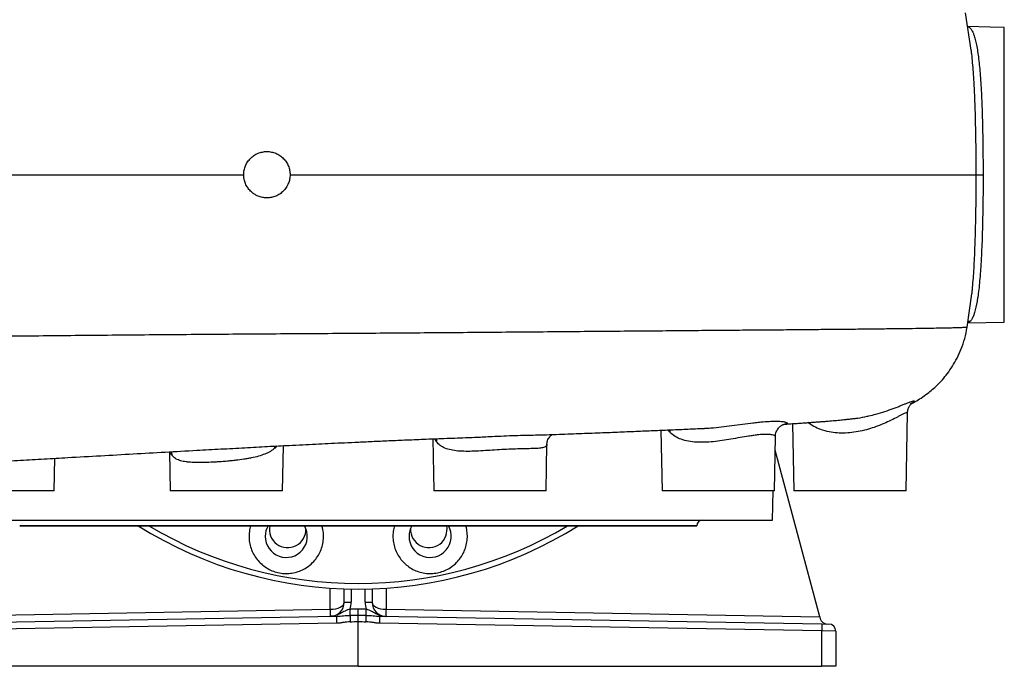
# Model space of a CAD drawing. Header units: millimetres. Extents: x 2419 to 4597, y 850 to 6158.
# Tile 2 of 10: x 3195 to 4597, y 850 to 1771. Entities that reach past the tile are written whole.
import ezdxf

# ---------------------------------------------------------------- set-up
doc = ezdxf.new("R2010")
doc.units = ezdxf.units.MM
doc.header["$LTSCALE"] = 2

msp = doc.modelspace()

# ---------------------------------------------------------------- linework, layer by layer
at = {"color": 7, "linetype": 'Continuous', "lineweight": 25}
for p, q in [((4550, 1727.8), (4542, 1781)), ((4577.1, 1760.7), (4545, 1761.3)), ((4577.1, 1760.5), (4577.1, 1760.7)), ((4597.1, 1760.1), (4577.1, 1760.5)), ((4597.1, 1340.4), (4597.1, 1760.1)), ((4557.1, 1550.4), (4566.9, 1550.4)), ((4544.2, 1333.1), (4550.9, 1380.7)), ((4545.1, 1339.4), (4597.1, 1340.4)), ((4457.4, 1100.4), (4459.3, 1211.4)), ((4284, 1195.2), (4283.9, 1195.2)), ((4295.7, 1195.9), (4297.4, 1100.4)), ((3944.7, 1180.2), (3945.3, 1180.2)), ((4108.2, 1186.5), (4109.7, 1100.4)), ((4168.3, 1189.2), (4170.3, 1189.3)), ((3569.4, 1100.4), (3570.6, 1164.5)), ((3783.4, 1174.2), (3784.7, 1100.4)), ((3944.7, 1100.4), (3945.9, 1166.7)), ((3945.8, 1166.9), (3945.8, 1166.7)), ((4269.7, 1100.4), (4271.1, 1177.5)), ((3408.5, 1155.8), (3409.4, 1100.4)), ((4334.3, 920.8), (4270.7, 1158)), ((3244.4, 1100.4), (3245.2, 1146.6)), ((3244.4, 1100.4), (3084.4, 1100.4)), ((3569.4, 1100.4), (3409.4, 1100.4)), ((3944.7, 1100.4), (3784.7, 1100.4)), ((4269.7, 1100.4), (4109.7, 1100.4)), ((4267.1, 1058.4), (4267.8, 1100.4)), ((4457.4, 1100.4), (4297.4, 1100.4)), ((3087.1, 1058.4), (4267.1, 1058.4)), ((3195.1, 1050.5), (3195.1, 1050.4)), ((3195.1, 1050.4), (4159.1, 1050.4)), ((4159.1, 1050.4), (4159.1, 1050.5)), ((3657.1, 941.5), (3657.1, 960.7)), ((3697.1, 960.7), (3697.1, 941.5)), ((3657.1, 941.5), (3667.1, 941.5)), ((3687.1, 941.5), (3697.1, 941.5)), ((3019.9, 920.8), (3637.4, 931.5)), ((3665.5, 932), (3677.1, 932.2)), ((3665.7, 922.9), (3665.5, 932)), ((3677.1, 932.2), (3688.6, 932)), ((3677.1, 923.1), (3677.1, 932.2)), ((3688.5, 922.9), (3688.6, 932)), ((3716.7, 931.5), (4334.3, 920.8)), ((3016.7, 910.7), (3646.5, 921.7)), ((3646.5, 911.7), (3016.7, 900.7)), ((3677.1, 850.4), (3677.1, 914)), ((3707.6, 921.7), (4337.4, 910.7)), ((4337.4, 900.7), (3707.6, 911.7)), ((4334.3, 920.8), (4335, 918)), ((4337.4, 910.7), (4347.3, 910.5)), ((4337.4, 850.4), (4337.4, 900.7)), ((4357.1, 900.5), (4337.4, 900.7)), ((4357.1, 900.5), (4357.1, 850.4)), ((3677.1, 850.4), (3016.7, 850.4)), ((3677.1, 850.4), (4337.4, 850.4)), ((4357.1, 850.4), (4337.4, 850.4))]:
    msp.add_line(p, q, dxfattribs=at)
at = {"color": 8, "linetype": 'Continuous', "lineweight": 25}
for p, q in [((4319.3, 1195.9), (4317.1, 1197.3)), ((4319.3, 1195.9), (4319.6, 1197.5)), ((4121.1, 1183.1), (4117.4, 1186.9)), ((4121.1, 1183.1), (4121.5, 1187.1)), ((3558.4, 1161.1), (3558.2, 1163.9)), ((3561.2, 1164.1), (3558.4, 1161.1)), ((3788.7, 1170.1), (3786.1, 1174.3)), ((3411.3, 1156), (3411.6, 1151.1)), ((4159.1, 1050.5), (3195.1, 1050.5)), ((3637.4, 931.5), (3637.4, 961.7)), ((3667.1, 960.4), (3667.1, 941.5)), ((3687.1, 941.5), (3687.1, 960.4)), ((3716.7, 961.7), (3716.7, 931.5))]:
    msp.add_line(p, q, dxfattribs=at)
at = {"color": 8, "linetype": 'Continuous', "lineweight": 25, "flags": 128}
msp.add_lwpolyline([(3788.7, 1174.5), (3788.7, 1173.9), (3788.7, 1170.1)], dxfattribs=at)
at = {"color": 7, "linetype": 'Continuous', "lineweight": 25}
for centre, radius, start, end in [((4167.1, 1050.4), 8, 90, 179), ((3677.1, 1550.4), 590, 237.9362, 302.0638), ((3574.7, 1035.4), 30, 180, 29.8067), ((3574.7, 1035.4), 30, 150.1933, 180), ((3576.6, 1045.3), 26, 168.6779, 2.5458), ((3779.5, 1035.4), 30, 180, 29.8067), ((3779.5, 1035.4), 30, 150.1933, 180), ((3777.6, 1045.3), 26, 177.4542, 11.3221), ((3637.1, 941.5), 20, 271, 0), ((3637.1, 941.5), 30, 341.5288, 0), ((3717.1, 941.5), 30, 180, 198.4712), ((3717.1, 941.5), 20, 180, 269), ((3494.2, 926.5), 143.4, 358.0016, 1.9984), ((3860, 926.5), 143.4, 178.0016, 181.9984), ((3789.8, 916.7), 143.4, 178.0016, 181.9984), ((3966.3, 917.9), 300.7, 179.0339, 180.7663), ((3387.8, 917.9), 300.7, 359.2337, 0.9661), ((3564.4, 916.7), 143.4, 358.0016, 1.9984), ((4344.7, 920.6), 10, 194.9978, 269), ((4194.2, 905.7), 143.4, 358.0016, 1.9984), ((4347.1, 900.5), 10, 0, 89)]:
    msp.add_arc(centre, radius, start, end, dxfattribs=at)
at = {"color": 8, "linetype": 'Continuous', "lineweight": 25}
msp.add_arc((3677.1, 1550.4), 582.1, 239.1934, 300.8066, dxfattribs=at)
at = {"color": 7, "linetype": 'Continuous', "lineweight": 25}
for centre, major_axis, ratio, start_param, end_param in [((3637.1, 941.5), (20, 0), 0.5, 4.729842, 6.283185), ((3717.1, 941.5), (20, 0), 0.5, 3.141593, 4.694936), ((4143, 940.4), (1145.8, 20), 0.008726, 4.282599, 4.293503), ((4142.8, 940.4), (1145.8, 20), 0.017452, 4.282598, 4.293517), ((3211.2, 940.4), (1145.8, -20), 0.008726, 5.131275, 5.142179), ((3211.4, 940.4), (1145.8, -20), 0.017452, 5.131261, 5.14218)]:
    msp.add_ellipse(centre, major_axis=major_axis, ratio=ratio, start_param=start_param, end_param=end_param, dxfattribs=at)
at = {"color": 8, "linetype": 'Continuous', "lineweight": 25}
for points, knots in [([(4545, 1761), (4545.7, 1760.8), (4547, 1760.6), (4548.8, 1758.9), (4550.6, 1756.6), (4552.2, 1753.5), (4554, 1749.1), (4555.8, 1743.2), (4557.5, 1735.4), (4559.1, 1726.2), (4560.5, 1715.7), (4561.8, 1704.2), (4562.8, 1691.6), (4563.8, 1677.9), (4564.6, 1663.2), (4565.2, 1647.9), (4565.8, 1631.9), (4566.2, 1615.2), (4566.5, 1595.9), (4566.8, 1574.3), (4566.8, 1558.4), (4566.9, 1550.4)], [0, 0, 0, 0, 0.03937, 0.078783, 0.118339, 0.158335, 0.198482, 0.252138, 0.306162, 0.361352, 0.416947, 0.470522, 0.524467, 0.579584, 0.635105, 0.68868, 0.742628, 0.797749, 0.853276, 0.926164, 1, 1, 1, 1]), ([(4557.1, 1550.4), (4557.1, 1558.6), (4557, 1571), (4556.9, 1587.4), (4556.7, 1601.4), (4556.4, 1617.2), (4556, 1634.4), (4555.5, 1651.2), (4554.8, 1666.6), (4554.3, 1675.8), (4554.1, 1679.9)], [0, 0, 0, 0, 0.177856, 0.267822, 0.358081, 0.488757, 0.620336, 0.754762, 0.890172, 1, 1, 1, 1]), ([(2419, 1550.4), (2419.2, 1550.4), (2419.5, 1550.4), (2423.2, 1550.4), (2429.5, 1550.4), (2438.4, 1550.4), (2450, 1550.4), (2463.4, 1550.4), (2478.3, 1550.4), (2494.4, 1550.4), (2512.2, 1550.4), (2532, 1550.4), (2553.5, 1550.4), (2576.9, 1550.4), (2602, 1550.4), (2629.1, 1550.4), (2658.4, 1550.4), (2689.6, 1550.4), (2722.8, 1550.4), (2757.7, 1550.4), (2794.5, 1550.4), (2832.9, 1550.4), (2872.9, 1550.4), (2914.5, 1550.4), (2957.5, 1550.4), (3001.8, 1550.4), (3047.4, 1550.4), (3093.9, 1550.4), (3143.6, 1550.4), (3196.6, 1550.4), (3252.8, 1550.4), (3309.6, 1550.4), (3366.8, 1550.4), (3424.3, 1550.4), (3473.5, 1550.4), (3503.4, 1550.4), (3514.1, 1550.4)], [0, 0, 0, 0, 0.0288682, 0.0616905, 0.0944647, 0.1272081, 0.1599372, 0.1926686, 0.2207391, 0.2488339, 0.2769639, 0.3051401, 0.3333742, 0.3616782, 0.3900621, 0.4184049, 0.446654, 0.4748306, 0.5029545, 0.5310449, 0.5591201, 0.5871983, 0.6152979, 0.6434373, 0.671636, 0.6999142, 0.7282902, 0.756649, 0.7849322, 0.8178502, 0.850703, 0.8835095, 0.9162879, 0.9490561, 0.9818318, 1, 1, 1, 1]), ([(4555.2, 1443.9), (4555.5, 1451.9), (4555.8, 1460.3), (4556.1, 1471.1), (4556.2, 1473.2), (4556.3, 1477.6), (4556.3, 1479.8), (4556.5, 1486.5), (4556.6, 1490.9), (4556.8, 1504.4), (4556.9, 1513.4), (4557, 1531.7), (4557.1, 1541), (4557.1, 1550.4)], [0, 0, 0, 0, 0.25, 0.25, 0.3125, 0.3125, 0.375, 0.375, 0.5, 0.5, 0.75, 0.75, 1, 1, 1, 1]), ([(4544.2, 1333.2), (4544.2, 1333.2), (4544.2, 1333), (4541.7, 1332.8), (4537.7, 1332.6), (4531.8, 1332.4), (4524.3, 1332.1), (4515.1, 1331.9), (4503.4, 1331.7), (4489.1, 1331.4), (4471.5, 1331.2), (4451.7, 1330.9), (4429.6, 1330.7), (4405.2, 1330.4), (4378.9, 1330.1), (4351.1, 1329.9), (4321.8, 1329.6), (4291, 1329.3), (4258.5, 1329), (4224.6, 1328.8), (4189.2, 1328.5), (4151.2, 1328.2), (4110.4, 1327.8), (4066.9, 1327.5), (4022, 1327.1), (3976, 1326.7), (3929, 1326.3), (3881.2, 1325.9), (3832.6, 1325.5), (3783.3, 1325.1), (3733.6, 1324.7), (3683.8, 1324.4), (3634.2, 1324), (3584.9, 1323.7), (3535.5, 1323.4), (3484.7, 1323), (3432.7, 1322.6), (3379.5, 1322.2), (3326.6, 1321.7), (3274.1, 1321.2), (3222.1, 1320.7), (3170.5, 1320.1), (3119.7, 1319.5), (3071.2, 1318.8), (3025.3, 1318), (2982.3, 1317.2), (2940.6, 1316.4), (2900.3, 1315.4), (2861.5, 1314.5), (2824.3, 1313.4), (2788.7, 1312.3), (2754.8, 1311.2), (2722.6, 1310.1), (2692.3, 1309), (2663.9, 1308), (2637.6, 1306.9), (2613.5, 1305.9), (2591, 1305), (2570.3, 1304.1), (2550, 1303.3), (2530.5, 1302.6), (2512.3, 1301.9), (2496.5, 1301.2), (2483.2, 1300.7), (2472.3, 1300.2), (2464, 1299.7), (2458.2, 1299.2), (2455.1, 1298.7), (2453.8, 1298.3), (2454.3, 1298.1), (2454.3, 1298.1)], [0, 0, 0, 0, 0.012428, 0.024833, 0.037206, 0.049333, 0.061443, 0.07354, 0.085632, 0.100026, 0.114429, 0.128851, 0.143301, 0.157792, 0.172322, 0.186384, 0.200415, 0.214423, 0.228416, 0.242402, 0.25639, 0.270387, 0.285804, 0.301253, 0.316741, 0.332222, 0.347687, 0.363148, 0.378613, 0.394092, 0.409575, 0.425013, 0.440138, 0.455232, 0.470302, 0.485353, 0.501665, 0.51797, 0.534276, 0.550589, 0.566918, 0.58327, 0.599654, 0.616078, 0.630845, 0.645559, 0.660222, 0.674847, 0.689445, 0.704026, 0.718602, 0.733152, 0.747717, 0.762309, 0.776938, 0.791616, 0.806076, 0.820506, 0.834901, 0.849264, 0.866331, 0.883367, 0.900378, 0.917371, 0.93435, 0.951322, 0.967522, 0.983726, 0.999943, 1, 1, 1, 1]), ([(4548.8, 1342), (4548, 1341.2), (4546.9, 1340), (4545.6, 1339.8), (4545.1, 1339.7)], [0, 0, 0, 0, 0.672005, 1, 1, 1, 1]), ([(4545.3, 1341.2), (4545.6, 1341.4), (4546.7, 1341.9), (4547.9, 1341.9), (4548.8, 1342)], [0, 0, 0, 0, 0.257185, 1, 1, 1, 1]), ([(4404, 1206.8), (4407.5, 1207.7), (4415.7, 1209.6), (4427.5, 1213.3), (4437.3, 1216.8), (4444.6, 1219.5), (4449.7, 1221.6), (4454.4, 1223.5), (4459, 1225.4), (4463.1, 1227), (4466.7, 1228.2), (4468.8, 1228.7), (4469.1, 1228), (4467.1, 1226.3), (4465, 1224.7), (4463, 1223.7), (4462.9, 1223.7)], [0, 0, 0, 0, 0.071027, 0.166841, 0.264933, 0.318304, 0.372024, 0.426863, 0.482101, 0.554807, 0.628562, 0.720335, 0.814405, 0.904916, 0.997427, 1, 1, 1, 1]), ([(4459.1, 1211.5), (4459.1, 1211.6), (4459.3, 1212.1), (4457.6, 1211.6), (4454.6, 1210.3), (4451, 1208.5), (4447.1, 1206.4), (4441.7, 1203.6), (4433.9, 1199.7), (4423.4, 1194.9), (4412.4, 1190.7), (4400.8, 1187.1), (4389.1, 1184.4), (4377, 1182.7), (4365, 1182.2), (4353, 1183.1), (4344.3, 1184.9), (4335.9, 1187.4), (4327.9, 1190.5), (4322.2, 1194.1), (4319.3, 1195.9)], [0, 0, 0, 0, 0.02939, 0.092903, 0.142005, 0.192069, 0.229054, 0.266355, 0.343009, 0.41164, 0.481867, 0.543223, 0.606012, 0.665649, 0.727118, 0.787647, 0.8503, 0.870611, 0.934446, 1, 1, 1, 1]), ([(4170.3, 1189.3), (4173.3, 1189.5), (4181.2, 1189.8), (4194.3, 1191.2), (4209.5, 1193.1), (4224.7, 1195.1), (4237.1, 1196.8), (4246.7, 1197.9), (4255.5, 1198.8), (4265.1, 1199.4), (4274.2, 1199.5), (4281.2, 1199), (4285.9, 1198.1), (4288.1, 1196.9), (4287.9, 1195.8), (4285.6, 1195.4), (4284.5, 1195.2)], [0, 0, 0, 0, 0.043854, 0.116979, 0.191895, 0.272144, 0.354395, 0.400198, 0.446355, 0.525557, 0.606672, 0.685121, 0.765437, 0.843284, 0.923085, 1, 1, 1, 1]), ([(3855.9, 1177.1), (3859.8, 1177.3), (3869.3, 1177.7), (3884.5, 1178.5), (3900.7, 1179.1), (3916, 1179.5), (3929.8, 1179.8), (3939.3, 1180), (3943.7, 1180.2), (3944.7, 1180.2)], [0, 0, 0, 0, 0.1174262, 0.2838185, 0.4542625, 0.6204872, 0.7907483, 0.9540002, 1, 1, 1, 1]), ([(4271.1, 1177.6), (4271.1, 1177.6), (4271.4, 1178), (4270.1, 1179), (4267, 1180.1), (4261.6, 1180.7), (4254.3, 1180.7), (4246.5, 1180), (4239.2, 1179), (4231.3, 1177.8), (4220.9, 1176.1), (4208.3, 1173.8), (4195.3, 1171.7), (4182.8, 1170.1), (4170.5, 1169.2), (4158.6, 1169.3), (4147.2, 1170.6), (4136.9, 1173.3), (4127.9, 1177.5), (4123.4, 1181.2), (4121.1, 1183.1)], [0, 0, 0, 0, 0.00114, 0.065724, 0.127525, 0.191072, 0.252815, 0.316436, 0.352418, 0.388741, 0.452687, 0.518439, 0.578165, 0.639382, 0.696227, 0.75465, 0.81498, 0.877526, 0.937841, 1, 1, 1, 1]), ([(3945.8, 1166.7), (3945.8, 1166.6), (3946.1, 1165.2), (3945.3, 1164.3), (3943.7, 1162.8), (3941.2, 1161.7), (3935.5, 1160.8), (3927.6, 1160.4), (3918.1, 1160.2), (3907, 1160), (3894.8, 1159.5), (3881.6, 1158.9), (3868.2, 1158.1), (3854.8, 1157.2), (3842, 1156.6), (3829.9, 1156.3), (3818.9, 1156.8), (3808.9, 1158.2), (3800.4, 1160.8), (3793.4, 1164.6), (3790.3, 1168.3), (3788.7, 1170.1)], [0, 0, 0, 0, 0.005635, 0.064141, 0.067208, 0.12626, 0.187192, 0.246109, 0.306735, 0.365741, 0.426465, 0.485492, 0.546237, 0.603473, 0.662261, 0.716951, 0.773115, 0.828458, 0.885567, 0.941891, 1, 1, 1, 1]), ([(3411.6, 1151.1), (3410.8, 1152.3), (3409.8, 1153.9), (3409.4, 1155.5), (3409.3, 1155.9)], [0, 0, 0, 0, 0.811483, 1, 1, 1, 1])]:
    msp.add_open_spline(points, degree=3, knots=knots, dxfattribs=at)
at = {"color": 7, "linetype": 'Continuous', "lineweight": 25}
for points, knots in [([(4554.1, 1679.9), (4554.1, 1680.7), (4553.8, 1686.5), (4553.1, 1696.6), (4552, 1709.9), (4551, 1720.4), (4550.3, 1725.9), (4550, 1727.8)], [0, 0, 0, 0, 0.041979, 0.308598, 0.580988, 0.855371, 1, 1, 1, 1]), ([(3514.1, 1550.4), (3514.1, 1552.5), (3514.3, 1554.7), (3514.9, 1557.8), (3515.2, 1558.9), (3515.8, 1561), (3516.2, 1562), (3517.4, 1565), (3518.4, 1566.9), (3520.2, 1569.6), (3520.9, 1570.4), (3522.3, 1572.1), (3523, 1572.9), (3525.3, 1575.2), (3526.9, 1576.6), (3529.6, 1578.4), (3530.6, 1579), (3532.5, 1580), (3534.4, 1580.9), (3536.5, 1581.6), (3538.5, 1582.2), (3539.6, 1582.5), (3542.8, 1583.1), (3544.9, 1583.4), (3548.1, 1583.4), (3549.2, 1583.3), (3551.4, 1583.1), (3552.5, 1582.9), (3555.6, 1582.3), (3557.7, 1581.7), (3560.7, 1580.4), (3561.7, 1580), (3563.6, 1579), (3564.5, 1578.4), (3567.2, 1576.6), (3568.9, 1575.2), (3571.9, 1572.2), (3573.3, 1570.5), (3575.1, 1567.8), (3575.7, 1566.9), (3576.7, 1565), (3577.2, 1564), (3578.4, 1561), (3579, 1558.9), (3579.9, 1554.7), (3580.1, 1552.5), (3580.1, 1550.4)], [0, 0, 0, 0, 0.0625, 0.0625, 0.09375, 0.09375, 0.125, 0.125, 0.1875, 0.1875, 0.21875, 0.21875, 0.25, 0.25, 0.3125, 0.3125, 0.34375, 0.34375, 0.375, 0.40625, 0.40625, 0.4375, 0.4375, 0.5, 0.5, 0.53125, 0.53125, 0.5625, 0.5625, 0.625, 0.625, 0.65625, 0.65625, 0.6875, 0.6875, 0.75, 0.75, 0.8125, 0.8125, 0.84375, 0.84375, 0.875, 0.875, 0.9375, 0.9375, 1, 1, 1, 1]), ([(3580.1, 1550.4), (3580.1, 1548.2), (3579.9, 1546), (3579.2, 1542.9), (3579, 1541.8), (3578.4, 1539.7), (3578, 1538.7), (3576.7, 1535.7), (3575.7, 1533.8), (3573.9, 1531.1), (3573.3, 1530.3), (3571.9, 1528.6), (3571.2, 1527.8), (3568.9, 1525.5), (3567.2, 1524.1), (3564.5, 1522.3), (3563.6, 1521.8), (3561.7, 1520.7), (3559.7, 1519.8), (3557.7, 1519.1), (3555.7, 1518.5), (3554.6, 1518.2), (3551.4, 1517.6), (3549.3, 1517.4), (3546, 1517.4), (3545, 1517.4), (3542.8, 1517.6), (3541.7, 1517.8), (3538.5, 1518.4), (3536.5, 1519), (3533.5, 1520.3), (3532.5, 1520.7), (3530.6, 1521.8), (3529.7, 1522.3), (3527, 1524.1), (3525.3, 1525.5), (3522.2, 1528.5), (3520.9, 1530.2), (3519.1, 1532.9), (3518.5, 1533.8), (3517.5, 1535.7), (3517, 1536.7), (3515.8, 1539.7), (3515.2, 1541.8), (3514.3, 1546), (3514.1, 1548.2), (3514.1, 1550.4)], [0, 0, 0, 0, 0.0625, 0.0625, 0.09375, 0.09375, 0.125, 0.125, 0.1875, 0.1875, 0.21875, 0.21875, 0.25, 0.25, 0.3125, 0.3125, 0.34375, 0.34375, 0.375, 0.40625, 0.40625, 0.4375, 0.4375, 0.5, 0.5, 0.53125, 0.53125, 0.5625, 0.5625, 0.625, 0.625, 0.65625, 0.65625, 0.6875, 0.6875, 0.75, 0.75, 0.8125, 0.8125, 0.84375, 0.84375, 0.875, 0.875, 0.9375, 0.9375, 1, 1, 1, 1]), ([(3580.1, 1550.4), (3642.6, 1550.4), (3706.6, 1550.4), (3769.9, 1550.4), (3857.2, 1550.4), (3950.1, 1550.4), (4037.4, 1550.4), (4189.8, 1550.4), (4313.5, 1550.4), (4404.7, 1550.4), (4490.2, 1550.4), (4542, 1550.4), (4557.1, 1550.4)], [0.1649655, 0.1649655, 0.1649655, 0.1649655, 0.1986917, 0.1995454, 0.1995454, 0.246352, 0.2517844, 0.2517844, 0.3381108, 0.3388674, 0.3388674, 0.4198531, 0.4198531, 0.4198531, 0.4198531]), ([(4566.9, 1550.4), (4566.9, 1537.8), (4566.8, 1525.4), (4566.6, 1507), (4566.5, 1501), (4566.3, 1491.9), (4566.2, 1489), (4566.1, 1483), (4566, 1480), (4565.7, 1465.3), (4565.3, 1454.1), (4564.6, 1438), (4564.3, 1432.8), (4563.9, 1425.2), (4563.7, 1422.7), (4563.5, 1419), (4563.4, 1417.8), (4563.2, 1415.3), (4563.2, 1414.1), (4562.4, 1403.5), (4561.6, 1394.8), (4560.3, 1383.1), (4559.8, 1379.4), (4559.1, 1375), (4559, 1374.1), (4558.7, 1372.4), (4558.6, 1371.6), (4558.2, 1369.1), (4557.9, 1367.5), (4556.4, 1360), (4555.1, 1355), (4552.9, 1348.9), (4552.2, 1347.2), (4551, 1344.9), (4550.6, 1344.2), (4549.7, 1343), (4549.3, 1342.4), (4548.8, 1342)], [0, 0, 0, 0, 0.125, 0.125, 0.1875, 0.1875, 0.21875, 0.21875, 0.25, 0.25, 0.375, 0.375, 0.4375, 0.4375, 0.46875, 0.46875, 0.484375, 0.484375, 0.5, 0.5, 0.625, 0.625, 0.6875, 0.6875, 0.703125, 0.703125, 0.71875, 0.71875, 0.75, 0.75, 0.875, 0.875, 0.9375, 0.9375, 0.96875, 0.96875, 1, 1, 1, 1]), ([(4551, 1380.7), (4551.2, 1382.7), (4551.8, 1388.5), (4552.8, 1399.4), (4553.7, 1413.4), (4554.6, 1428.2), (4555, 1438.6), (4555.2, 1443.9)], [0, 0, 0, 0, 0.11168, 0.335999, 0.56196, 0.780225, 1, 1, 1, 1]), ([(4464.3, 1224.2), (4466.3, 1225.2), (4471, 1227.6), (4478.9, 1232.5), (4487.1, 1238.2), (4494.8, 1244.5), (4501.9, 1251), (4509.2, 1258.6), (4516.4, 1267.5), (4523.5, 1277.7), (4530.2, 1289.4), (4536.1, 1302.6), (4541.2, 1317.2), (4543.2, 1327.7), (4544.3, 1333.2)], [0, 0, 0, 0, 0.053244, 0.12724, 0.210429, 0.27282, 0.341142, 0.415536, 0.496142, 0.583121, 0.676674, 0.777067, 0.884669, 1, 1, 1, 1]), ([(4459.3, 1211.5), (4459.3, 1211.9), (4459.3, 1213.3), (4459.7, 1215.5), (4460.5, 1218), (4461.4, 1220.2), (4462.4, 1221.8), (4463.4, 1223.1), (4464.2, 1224.1), (4464.8, 1224.7), (4465.3, 1225.1), (4465.4, 1225.2), (4465.4, 1225.2), (4465.4, 1225.2)], [0, 0, 0, 0, 0.049979, 0.161823, 0.267591, 0.366666, 0.459393, 0.548868, 0.640689, 0.739293, 0.851198, 0.982646, 1, 1, 1, 1]), ([(4383.4, 1203.3), (4385.1, 1203.5), (4391.5, 1204.2), (4398.4, 1205.5), (4403.2, 1206.7), (4404, 1206.8)], [0, 0, 0, 0, 0.249467, 0.885617, 1, 1, 1, 1]), ([(4271.2, 1177.6), (4271.2, 1178.1), (4271.1, 1179.9), (4271.8, 1182.6), (4272.9, 1185.7), (4274.4, 1188.3), (4276.2, 1190.4), (4278, 1192.1), (4279.7, 1193.3), (4281.3, 1194.2), (4282.5, 1194.7), (4283.5, 1195), (4284.2, 1195.2), (4284.4, 1195.2), (4284.4, 1195.2), (4284.4, 1195.2)], [0, 0, 0, 0, 0.047587, 0.141032, 0.229963, 0.31507, 0.396699, 0.475064, 0.550891, 0.626159, 0.703619, 0.786214, 0.877586, 0.980977, 1, 1, 1, 1]), ([(4284, 1195.2), (4286.3, 1195.3), (4291.7, 1195.7), (4299.8, 1196.2), (4306.9, 1196.6), (4312.6, 1197), (4317.6, 1197.4), (4323.3, 1197.8), (4329.7, 1198.3), (4336.6, 1198.8), (4344.8, 1199.4), (4353.5, 1200.2), (4362.5, 1201), (4369.7, 1201.7), (4375.6, 1202.3), (4379.9, 1202.8), (4382.4, 1203.1), (4383.4, 1203.2)], [0, 0, 0, 0, 0.0547215, 0.1341808, 0.2063962, 0.2427842, 0.2874171, 0.3402961, 0.4014253, 0.4708132, 0.5427862, 0.6496538, 0.7489278, 0.8423249, 0.9019439, 0.9636296, 1, 1, 1, 1]), ([(3944.7, 1180.2), (3951, 1180.4), (3968.1, 1181), (3995, 1182), (4024.9, 1183.1), (4052.7, 1184.2), (4078.8, 1185.3), (4103, 1186.3), (4126.6, 1187.3), (4149, 1188.3), (4163.5, 1188.9), (4170.3, 1189.2)], [0, 0, 0, 0, 0.075966, 0.206627, 0.331964, 0.452051, 0.566984, 0.676837, 0.781669, 0.897678, 1, 1, 1, 1]), ([(3945.9, 1166.9), (3945.9, 1167.5), (3945.9, 1169), (3946.6, 1171.7), (3947.9, 1174.6), (3949.7, 1177.1), (3951.5, 1178.9), (3953, 1180), (3953.7, 1180.4), (3954.1, 1180.5)], [0, 0, 0, 0, 0.102558, 0.266732, 0.43361, 0.595968, 0.747676, 0.888935, 1, 1, 1, 1]), ([(2743, 1118.7), (2743, 1118.7), (2743, 1118.7), (2743.5, 1118.8), (2744.7, 1118.9), (2746.4, 1119.1), (2748.5, 1119.3), (2751.2, 1119.5), (2754.6, 1119.8), (2758.8, 1120.1), (2763.8, 1120.5), (2769.7, 1120.9), (2776, 1121.3), (2783, 1121.8), (2791.1, 1122.3), (2800.3, 1122.8), (2810.2, 1123.4), (2820.4, 1124), (2830.6, 1124.6), (2840.7, 1125.2), (2851.3, 1125.7), (2862.9, 1126.4), (2876.1, 1127.1), (2890.9, 1127.8), (2907.2, 1128.7), (2925.3, 1129.6), (2945.2, 1130.6), (2967, 1131.7), (2990.6, 1132.9), (3015.7, 1134.2), (3041.7, 1135.6), (3068.3, 1136.9), (3097.1, 1138.5), (3128.3, 1140.2), (3161.9, 1142), (3195.9, 1143.8), (3229.8, 1145.7), (3267.8, 1147.9), (3310, 1150.2), (3356.3, 1152.9), (3401.9, 1155.4), (3443.6, 1157.8), (3481.4, 1159.8), (3515.1, 1161.6), (3547.5, 1163.4), (3575, 1164.8), (3597.9, 1165.9), (3616.4, 1166.8), (3634.5, 1167.7), (3653.1, 1168.6), (3673, 1169.5), (3694.7, 1170.5), (3718.3, 1171.6), (3743.7, 1172.7), (3771, 1173.8), (3799.9, 1174.9), (3824.1, 1175.8), (3838.5, 1176.3), (3842.8, 1176.5)], [0, 0, 0, 0, 0.002065, 0.0133, 0.023648, 0.032909, 0.042475, 0.05304, 0.064581, 0.076119, 0.091183, 0.105315, 0.11881, 0.13294, 0.148444, 0.164791, 0.181621, 0.197723, 0.212999, 0.22745, 0.241053, 0.256395, 0.2726, 0.289736, 0.307806, 0.32682, 0.346785, 0.367716, 0.389628, 0.412016, 0.434175, 0.456113, 0.477839, 0.503639, 0.52915, 0.554354, 0.579096, 0.603359, 0.636543, 0.668849, 0.700308, 0.730951, 0.754475, 0.777401, 0.799277, 0.820064, 0.83298, 0.845439, 0.85744, 0.869603, 0.883019, 0.897719, 0.913719, 0.931039, 0.949685, 0.969614, 0.99083, 1, 1, 1, 1]), ([(3842.8, 1176.5), (3845.6, 1176.6), (3849.9, 1176.8), (3854.3, 1177), (3855.9, 1177.1)], [0, 0, 0, 0, 0.652949, 1, 1, 1, 1]), ([(3558.4, 1161.1), (3556.5, 1159.4), (3554.4, 1157.9), (3550.8, 1155.7), (3549.6, 1155.1), (3546.9, 1153.8), (3545.6, 1153.2), (3541.3, 1151.4), (3538.3, 1150.4), (3532, 1148.6), (3528.6, 1147.8), (3524.2, 1146.9), (3523.3, 1146.7), (3521.5, 1146.4), (3520.6, 1146.2), (3517.9, 1145.8), (3516, 1145.5), (3510.4, 1144.6), (3506.6, 1144.1), (3501.7, 1143.6), (3500.8, 1143.5), (3498.8, 1143.2), (3497.8, 1143.1), (3494.8, 1142.8), (3492.9, 1142.7), (3486.9, 1142.1), (3483, 1141.8), (3477.1, 1141.4), (3475.2, 1141.3), (3471.3, 1141.1), (3469.3, 1141), (3463.6, 1140.7), (3459.8, 1140.6), (3454.4, 1140.5), (3452.6, 1140.4), (3449.1, 1140.4), (3447.4, 1140.5), (3442.4, 1140.6), (3439.2, 1140.7), (3435.5, 1141.1), (3434.8, 1141.1), (3433.3, 1141.3), (3432.6, 1141.4), (3430.5, 1141.7), (3429.2, 1141.9), (3425.3, 1142.7), (3423, 1143.3), (3420, 1144.6), (3419, 1145), (3417.2, 1146), (3416.3, 1146.5), (3414, 1148.3), (3412.7, 1149.6), (3411.6, 1151.1)], [0, 0, 0, 0, 0.0625, 0.0625, 0.09375, 0.09375, 0.125, 0.125, 0.1875, 0.1875, 0.25, 0.25, 0.265625, 0.265625, 0.28125, 0.28125, 0.3125, 0.3125, 0.375, 0.375, 0.390625, 0.390625, 0.40625, 0.40625, 0.4375, 0.4375, 0.5, 0.5, 0.53125, 0.53125, 0.5625, 0.5625, 0.625, 0.625, 0.65625, 0.65625, 0.6875, 0.6875, 0.75, 0.75, 0.765625, 0.765625, 0.78125, 0.78125, 0.8125, 0.8125, 0.875, 0.875, 0.90625, 0.90625, 0.9375, 0.9375, 1, 1, 1, 1]), ([(3524, 1050.4), (3523.6, 1049.2), (3522.3, 1045.2), (3521.5, 1037.9), (3521.8, 1029), (3523.7, 1020.2), (3526.9, 1011.8), (3531.6, 1004.2), (3537.4, 997.4), (3544.4, 991.7), (3552.1, 987.2), (3560.6, 984.1), (3569.4, 982.5), (3578.3, 982.3), (3587.2, 983.7), (3595.7, 986.5), (3604.3, 991.1), (3611.9, 997.2), (3618.1, 1004.7), (3622.7, 1012.4), (3625.8, 1020.8), (3627.6, 1029.6), (3627.8, 1038.5), (3627, 1045.6), (3625.7, 1049.4), (3625.3, 1050.4)], [0, 0, 0, 0, 0.018983, 0.064411, 0.10984, 0.155267, 0.200695, 0.246118, 0.291541, 0.336959, 0.382376, 0.427788, 0.4732, 0.51861, 0.564019, 0.60943, 0.65484, 0.711472, 0.756897, 0.802323, 0.847748, 0.893173, 0.938601, 0.984029, 1, 1, 1, 1]), ([(3728.8, 1050.4), (3728.4, 1049.2), (3727.1, 1045.2), (3726.4, 1037.9), (3726.6, 1029), (3728.5, 1020.2), (3731.8, 1011.9), (3736.4, 1004.2), (3742.3, 997.4), (3749.2, 991.7), (3757, 987.2), (3765.4, 984.1), (3774.2, 982.5), (3783.2, 982.3), (3792.1, 983.7), (3800.6, 986.5), (3809.1, 991.1), (3816.7, 997.2), (3822.9, 1004.7), (3827.5, 1012.4), (3830.7, 1020.8), (3832.5, 1029.6), (3832.6, 1038.5), (3831.8, 1045.6), (3830.5, 1049.4), (3830.2, 1050.4)], [0, 0, 0, 0, 0.018964, 0.064388, 0.109811, 0.15524, 0.200668, 0.246096, 0.291524, 0.336948, 0.382372, 0.427791, 0.473209, 0.518622, 0.564034, 0.609444, 0.654854, 0.711481, 0.7569, 0.802319, 0.847737, 0.893156, 0.938579, 0.984002, 1, 1, 1, 1]), ([(3665.5, 932), (3664.3, 931.6), (3663, 931.2), (3661.2, 930.5), (3660.6, 930.2), (3659.5, 929.7), (3658.9, 929.4), (3657.2, 928.5), (3656.2, 927.9), (3654, 926.8), (3652.9, 926.2), (3650.7, 925), (3649.6, 924.5), (3647.3, 923.5), (3646.2, 923.1), (3643.8, 922.4), (3642.5, 922.1), (3640.6, 921.8), (3640, 921.7), (3639, 921.6), (3638.6, 921.6), (3638.1, 921.6), (3637.8, 921.5), (3637.6, 921.5), (3637.4, 921.5)], [0, 0, 0, 0, 0.125, 0.125, 0.1875, 0.1875, 0.25, 0.25, 0.375, 0.375, 0.5, 0.5, 0.625, 0.625, 0.75, 0.75, 0.875, 0.875, 0.9375, 0.9375, 0.96875, 0.984375, 0.984375, 1, 1, 1, 1]), ([(3688.6, 932), (3689.9, 931.6), (3691.1, 931.2), (3692.9, 930.5), (3693.5, 930.2), (3694.7, 929.7), (3695.3, 929.4), (3696.9, 928.5), (3698, 927.9), (3700.2, 926.8), (3701.3, 926.2), (3703.5, 925), (3704.6, 924.5), (3706.9, 923.5), (3708, 923.1), (3710.4, 922.4), (3711.6, 922.1), (3713.5, 921.8), (3714.2, 921.7), (3715.1, 921.6), (3715.6, 921.6), (3716.1, 921.6), (3716.4, 921.5), (3716.6, 921.5), (3716.7, 921.5)], [0, 0, 0, 0, 0.125, 0.125, 0.1875, 0.1875, 0.25, 0.25, 0.375, 0.375, 0.5, 0.5, 0.625, 0.625, 0.75, 0.75, 0.875, 0.875, 0.9375, 0.9375, 0.96875, 0.984375, 0.984375, 1, 1, 1, 1]), ([(3646.5, 921.7), (3648.1, 921.7), (3649.7, 921.8), (3652.8, 922.1), (3654.4, 922.2), (3657.5, 922.5), (3659.1, 922.6), (3662.4, 922.8), (3664, 922.9), (3665.7, 922.9)], [0, 0, 0, 0, 0.25, 0.25, 0.5, 0.5, 0.75, 0.75, 1, 1, 1, 1]), ([(3665.7, 913.8), (3664.1, 913.8), (3662.5, 913.7), (3659.3, 913.2), (3657.7, 913), (3654.5, 912.5), (3652.9, 912.2), (3649.8, 911.8), (3648.2, 911.7), (3646.5, 911.7)], [0, 0, 0, 0, 0.25, 0.25, 0.5, 0.5, 0.75, 0.75, 1, 1, 1, 1]), ([(3677.1, 914), (3677.1, 914.9), (3677.1, 915.9), (3677.1, 917.2), (3677.1, 917.7), (3677.1, 918.6), (3677.1, 919), (3677.1, 919.8), (3677.1, 920.2), (3677.1, 920.9), (3677.1, 921.2), (3677.1, 922.2), (3677.1, 922.7), (3677.1, 923.1)], [0, 0, 0, 0, 0.25, 0.25, 0.375, 0.375, 0.5, 0.5, 0.625, 0.625, 0.75, 0.75, 1, 1, 1, 1]), ([(3688.5, 922.9), (3690.1, 922.9), (3691.8, 922.8), (3695, 922.7), (3696.6, 922.5), (3699.8, 922.2), (3701.4, 922.1), (3704.5, 921.8), (3706.1, 921.7), (3707.6, 921.7)], [0, 0, 0, 0, 0.25, 0.25, 0.5, 0.5, 0.75, 0.75, 1, 1, 1, 1]), ([(3707.6, 911.7), (3706, 911.7), (3704.4, 911.8), (3701.2, 912.2), (3699.6, 912.5), (3696.5, 913), (3694.9, 913.2), (3691.7, 913.7), (3690.1, 913.8), (3688.5, 913.8)], [0, 0, 0, 0, 0.25, 0.25, 0.5, 0.5, 0.75, 0.75, 1, 1, 1, 1])]:
    msp.add_open_spline(points, degree=3, knots=knots, dxfattribs=at)

doc.saveas('drawing.dxf')
